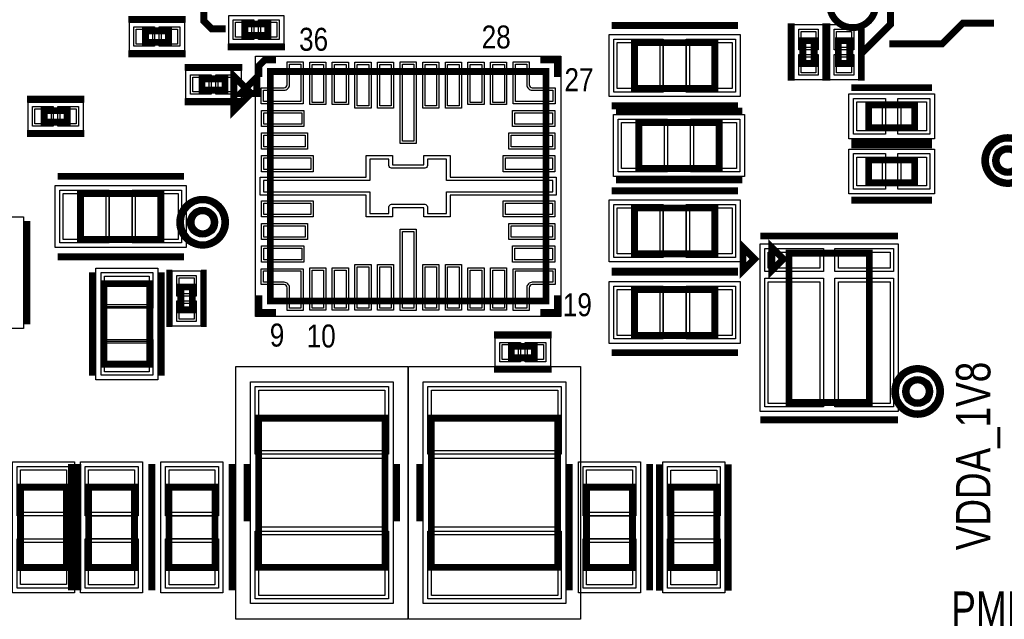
# Model space of a CAD drawing. Extents: x -10 to 137, y -26 to 192.
# Tile 25 of 78: x 21 to 43, y 47 to 60. Entities that reach past the tile are written whole.
import ezdxf

# ---------------------------------------------------------------- set-up
doc = ezdxf.new("R2010")
doc.units = 0
for name, color, linetype in [('BG_SILKSCREEN_TOP', 7, 'CONTINUOUS'), ('PG_ASSEMBLY_TOP', 120, 'CONTINUOUS'), ('PG_DFA_BOUND_TOP', 95, 'CONTINUOUS'), ('PG_PLACE_BOUND_TOP', 23, 'CONTINUOUS'), ('PG_SILKSCREEN_TOP', 7, 'CONTINUOUS'), ('PIN_PASTEMASK_TOP', 212, 'CONTINUOUS'), ('PIN_SOLDERMASK_TOP', 110, 'CONTINUOUS'), ('PIN_TOP', 140, 'CONTINUOUS'), ('VKO_TOP', 243, 'CONTINUOUS')]:
    doc.layers.add(name, color=color, linetype=linetype)

msp = doc.modelspace()

# ---------------------------------------------------------------- linework, layer by layer
at = {"layer": 'PG_ASSEMBLY_TOP', "const_width": 0.1524}
for points in [[(26.205434, 59.697366), (26.713434, 59.697366), (26.713434, 59.951366), (26.205434, 59.951366), (26.205434, 59.697366)], [(24.009096, 59.546744), (24.517096, 59.546744), (24.517096, 59.800744), (24.009096, 59.800744), (24.009096, 59.546744)], [(34.826702, 58.52287), (36.604702, 58.52287), (36.604702, 59.53887), (34.826702, 59.53887), (34.826702, 58.52287)], [(38.800532, 59.075574), (38.800532, 59.583574), (38.546532, 59.583574), (38.546532, 59.075574), (38.800532, 59.075574)], [(39.587932, 59.075574), (39.587932, 59.583574), (39.333932, 59.583574), (39.333932, 59.075574), (39.587932, 59.075574)], [(25.260046, 58.48604), (25.768046, 58.48604), (25.768046, 58.74004), (25.260046, 58.74004), (25.260046, 58.48604)], [(26.343102, 58.415682), (25.962102, 58.796682), (25.962102, 58.034682), (26.343102, 58.415682)], [(26.7716, 53.8226), (32.8676, 53.8226), (32.8676, 58.9026), (26.7716, 58.9026), (26.7716, 53.8226)], [(41.021508, 58.162698), (40.005508, 58.162698), (40.005508, 57.654698), (41.021508, 57.654698), (41.021508, 58.162698)], [(21.7678, 57.78119), (22.2758, 57.78119), (22.2758, 58.03519), (21.7678, 58.03519), (21.7678, 57.78119)], [(34.922206, 56.7563), (36.700206, 56.7563), (36.700206, 57.7723), (34.922206, 57.7723), (34.922206, 56.7563)], [(41.021508, 56.943498), (40.005508, 56.943498), (40.005508, 56.435498), (41.021508, 56.435498), (41.021508, 56.943498)], [(24.34971, 56.199532), (22.57171, 56.199532), (22.57171, 55.183532), (24.34971, 55.183532), (24.34971, 56.199532)], [(34.826702, 54.86527), (36.604702, 54.86527), (36.604702, 55.88127), (34.826702, 55.88127), (34.826702, 54.86527)], [(38.11524, 54.752748), (37.86124, 55.006748), (37.86124, 54.498748), (38.11524, 54.752748)], [(38.24224, 51.577748), (40.02024, 51.577748), (40.02024, 54.879748), (38.24224, 54.879748), (38.24224, 51.577748)], [(23.088986, 54.205906), (23.088986, 52.427906), (24.104986, 52.427906), (24.104986, 54.205906), (23.088986, 54.205906)], [(25.044786, 53.62593), (25.044786, 54.13393), (24.790786, 54.13393), (24.790786, 53.62593), (25.044786, 53.62593)], [(34.826702, 53.06187), (36.604702, 53.06187), (36.604702, 54.07787), (34.826702, 54.07787), (34.826702, 53.06187)], [(32.609282, 52.819554), (32.101282, 52.819554), (32.101282, 52.565554), (32.609282, 52.565554), (32.609282, 52.819554)], [(26.512774, 51.2318), (26.512774, 47.9298), (29.306774, 47.9298), (29.306774, 51.2318), (26.512774, 51.2318)], [(30.332172, 51.2318), (30.332172, 47.9298), (33.126172, 47.9298), (33.126172, 51.2318), (30.332172, 51.2318)], [(22.261068, 47.92853), (22.261068, 49.70653), (21.245068, 49.70653), (21.245068, 47.92853), (22.261068, 47.92853)], [(23.767796, 47.92853), (23.767796, 49.70653), (22.751796, 49.70653), (22.751796, 47.92853), (23.767796, 47.92853)], [(25.545796, 47.92853), (25.545796, 49.70653), (24.529796, 49.70653), (24.529796, 47.92853), (25.545796, 47.92853)], [(34.77895, 47.92853), (34.77895, 49.70653), (33.76295, 49.70653), (33.76295, 47.92853), (34.77895, 47.92853)], [(36.64585, 47.924974), (36.64585, 49.702974), (35.62985, 49.702974), (35.62985, 47.924974), (36.64585, 47.924974)]]:
    msp.add_lwpolyline(points, dxfattribs=at)
for points in [[(43.334178, 56.931052, 1), (42.826178, 56.931052, 1), (43.334178, 56.931052)], [(25.527, 55.565802, 1), (25.019, 55.565802, 1), (25.527, 55.565802)], [(41.34231, 51.822096, 1), (40.83431, 51.822096, 1), (41.34231, 51.822096)]]:
    msp.add_lwpolyline(points, format="xyb", dxfattribs=at)
at = {"layer": 'PG_DFA_BOUND_TOP'}
for points in [[(25.849326, 60.141866), (27.069542, 60.141866), (27.069542, 59.506866), (25.849326, 59.506866)], [(24.873204, 59.356244), (23.652988, 59.356244), (23.652988, 59.991244), (24.873204, 59.991244)], [(38.356032, 58.719466), (38.356032, 59.939682), (38.991032, 59.939682), (38.991032, 58.719466)], [(39.143432, 58.719466), (39.143432, 59.939682), (39.778432, 59.939682), (39.778432, 58.719466)], [(34.267902, 58.34507), (34.267902, 59.71667), (37.163502, 59.71667), (37.163502, 58.34507)], [(26.441908, 53.484018), (26.441908, 59.241182), (33.197292, 59.241182), (33.197292, 53.484018)], [(24.903938, 58.29554), (24.903938, 58.93054), (26.124154, 58.93054), (26.124154, 58.29554)], [(39.566342, 58.403998), (41.460674, 58.403998), (41.460674, 57.413398), (39.566342, 57.413398)], [(21.411692, 57.59069), (21.411692, 58.22569), (22.631908, 58.22569), (22.631908, 57.59069)], [(34.363508, 56.5785), (34.363508, 57.9501), (37.258904, 57.9501), (37.258904, 56.5785)], [(39.566342, 57.184798), (41.460674, 57.184798), (41.460674, 56.194198), (39.566342, 56.194198)], [(22.01291, 55.005732), (22.01291, 56.377332), (24.90851, 56.377332), (24.90851, 55.005732)], [(34.267902, 54.68747), (34.267902, 56.05907), (37.163502, 56.05907), (37.163502, 54.68747)], [(19.938614, 55.682993), (21.310214, 55.682993), (21.310214, 53.212395), (19.938614, 53.212395)], [(37.606986, 51.379628), (37.606986, 55.084472), (40.655494, 55.084472), (40.655494, 51.379628)], [(22.911186, 54.552205), (24.282786, 54.552205), (24.282786, 52.081608), (22.911186, 52.081608)], [(25.235286, 53.269731), (24.600286, 53.269731), (24.600286, 54.49013), (25.235286, 54.49013)], [(34.267902, 52.88407), (34.267902, 54.25567), (37.163502, 54.25567), (37.163502, 52.88407)], [(31.745174, 52.375054), (31.745174, 53.010054), (32.96539, 53.010054), (32.96539, 52.375054)], [(26.334974, 47.129954), (26.334974, 52.031646), (29.484574, 52.031646), (29.484574, 47.129954)], [(30.154372, 47.129954), (30.154372, 52.031646), (33.303972, 52.031646), (33.303972, 47.129954)], [(22.438868, 47.369832), (21.067268, 47.369832), (21.067268, 50.265228), (22.438868, 50.265228)], [(22.573996, 47.36973), (22.573996, 50.26533), (23.945596, 50.26533), (23.945596, 47.36973)], [(24.351996, 47.36973), (24.351996, 50.26533), (25.723596, 50.26533), (25.723596, 47.36973)], [(33.58515, 47.36973), (33.58515, 50.26533), (34.95675, 50.26533), (34.95675, 47.36973)], [(36.82365, 47.366276), (35.45205, 47.366276), (35.45205, 50.261672), (36.82365, 50.261672)]]:
    msp.add_lwpolyline(points, close=True, dxfattribs=at)
for points in [[(43.511978, 56.931052, 1), (42.648378, 56.931052, 1)], [(25.7048, 55.565802, 1), (24.8412, 55.565802, 1)], [(41.52011, 51.822096, 1), (40.65651, 51.822096, 1)]]:
    msp.add_lwpolyline(points, format="xyb", close=True, dxfattribs=at)
at = {"layer": 'PG_PLACE_BOUND_TOP'}
for points in [[(26.205434, 59.951366), (26.713434, 59.951366), (26.713434, 59.697366), (26.205434, 59.697366)], [(24.517096, 59.546744), (24.009096, 59.546744), (24.009096, 59.800744), (24.517096, 59.800744)], [(34.826702, 58.52287), (34.826702, 59.53887), (36.604702, 59.53887), (36.604702, 58.52287)], [(38.546532, 59.075574), (38.546532, 59.583574), (38.800532, 59.583574), (38.800532, 59.075574)], [(39.333932, 59.075574), (39.333932, 59.583574), (39.587932, 59.583574), (39.587932, 59.075574)], [(26.7716, 53.8226), (26.7716, 58.9026), (32.8676, 58.9026), (32.8676, 53.8226)], [(25.260046, 58.48604), (25.260046, 58.74004), (25.768046, 58.74004), (25.768046, 58.48604)], [(40.005508, 58.162698), (41.021508, 58.162698), (41.021508, 57.654698), (40.005508, 57.654698)], [(21.7678, 57.78119), (21.7678, 58.03519), (22.2758, 58.03519), (22.2758, 57.78119)], [(34.922206, 56.7563), (36.700206, 56.7563), (36.700206, 57.7723), (34.922206, 57.7723)], [(40.005508, 56.943498), (41.021508, 56.943498), (41.021508, 56.435498), (40.005508, 56.435498)], [(22.57171, 55.183532), (22.57171, 56.199532), (24.34971, 56.199532), (24.34971, 55.183532)], [(34.826702, 54.86527), (34.826702, 55.88127), (36.604702, 55.88127), (36.604702, 54.86527)], [(38.24224, 51.577748), (38.24224, 54.879748), (40.02024, 54.879748), (40.02024, 51.577748)], [(23.088986, 54.205906), (23.088986, 52.427906), (24.104986, 52.427906), (24.104986, 54.205906)], [(25.044786, 53.62593), (25.044786, 54.13393), (24.790786, 54.13393), (24.790786, 53.62593)], [(34.826702, 53.06187), (34.826702, 54.07787), (36.604702, 54.07787), (36.604702, 53.06187)], [(32.101282, 52.565554), (32.101282, 52.819554), (32.609282, 52.819554), (32.609282, 52.565554)], [(26.004774, 46.7868), (26.004774, 52.3748), (29.814774, 52.3748), (29.814774, 46.7868)], [(29.824172, 46.7868), (29.824172, 52.3748), (33.634172, 52.3748), (33.634172, 46.7868)], [(22.261068, 47.92853), (22.261068, 49.70653), (21.245068, 49.70653), (21.245068, 47.92853)], [(22.751796, 47.92853), (22.751796, 49.70653), (23.767796, 49.70653), (23.767796, 47.92853)], [(24.529796, 47.92853), (24.529796, 49.70653), (25.545796, 49.70653), (25.545796, 47.92853)], [(33.76295, 47.92853), (33.76295, 49.70653), (34.77895, 49.70653), (34.77895, 47.92853)], [(36.64585, 47.924974), (36.64585, 49.702974), (35.62985, 49.702974), (35.62985, 47.924974)]]:
    msp.add_lwpolyline(points, close=True, dxfattribs=at)
for points in [[(43.334178, 56.931052, 1), (42.826178, 56.931052, 1)], [(25.527, 55.565802, 1), (25.019, 55.565802, 1)], [(41.34231, 51.822096, 1), (40.83431, 51.822096, 1)]]:
    msp.add_lwpolyline(points, format="xyb", close=True, dxfattribs=at)
at = {"layer": 'PG_SILKSCREEN_TOP', "const_width": 0.1524}
for points in [[(40.159686, 60.378848, 1), (39.143686, 60.378848, 1), (40.159686, 60.378848)], [(43.588178, 56.931052, 1), (42.572178, 56.931052, 1), (43.588178, 56.931052)], [(25.781, 55.565802, 1), (24.765, 55.565802, 1), (25.781, 55.565802)], [(41.59631, 51.822096, 1), (40.58031, 51.822096, 1), (41.59631, 51.822096)]]:
    msp.add_lwpolyline(points, format="xyb", dxfattribs=at)
at = {"layer": 'PG_SILKSCREEN_TOP'}
for points, const_width in [([(40.259, 60.5536), (40.3098, 60.5536), (40.4876, 60.3758), (40.4876, 59.944), (39.841932, 59.298332), (39.841932, 58.694574)], 0.1524), ([(25.781, 59.8424), (25.4762, 59.8424), (25.2984, 60.0202), (25.2984, 60.325)], 0.1524), ([(23.628096, 60.054744), (24.898096, 60.054744)], 0.1524), ([(34.318702, 59.91987), (37.112702, 59.91987)], 0.1524), ([(38.292532, 58.694574), (38.292532, 59.964574)], 0.1524), ([(39.054532, 58.694574), (39.054532, 59.964574)], 0.1524), ([(39.079932, 58.694574), (39.079932, 59.964574)], 0.1524), ([(39.841932, 58.694574), (39.841932, 59.964574)], 0.1524), ([(40.4622, 59.5122), (41.6306, 59.5122), (42.0878, 59.9694), (42.7736, 59.9694)], 0.1524), ([(25.824434, 59.443366), (27.094434, 59.443366)], 0.1524), ([(23.628096, 59.292744), (24.898096, 59.292744)], 0.1524), ([(24.879046, 58.99404), (26.149046, 58.99404)], 0.1524), ([(26.8986, 59.1566), (26.6446, 59.1566), (26.5176, 59.0296), (26.5176, 58.7756)], 0.1524), ([(32.7406, 59.1566), (33.1216, 59.1566), (33.1216, 58.7756)], 0.1524), ([(26.469683, 58.411682), (26.110474, 58.411682), (26.469683, 58.770891), (26.469683, 58.411682)], 0.1524), ([(41.402508, 58.543698), (39.624508, 58.543698)], 0.1524), ([(21.3868, 58.28919), (22.6568, 58.28919)], 0.1524), ([(24.879046, 58.23204), (26.149046, 58.23204)], 0.1524), ([(34.318702, 58.14187), (37.112702, 58.14187)], 0.1524), ([(34.414206, 58.0263), (37.208206, 58.0263)], 0.1524), ([(21.3868, 57.52719), (22.6568, 57.52719)], 0.1524), ([(41.402508, 57.324498), (39.624508, 57.324498)], 0.1524), ([(41.402508, 57.273698), (39.624508, 57.273698)], 0.1524), ([(24.85771, 56.580532), (22.06371, 56.580532)], 0.1524), ([(34.414206, 56.5023), (37.208206, 56.5023)], 0.1524), ([(34.318702, 56.26227), (37.112702, 56.26227)], 0.1524), ([(41.402508, 56.054498), (39.624508, 56.054498)], 0.1524), ([(21.386414, 55.590694), (21.386414, 53.304694)], 0.1524), ([(37.60724, 55.260748), (40.65524, 55.260748)], 0.1524), ([(37.48024, 54.752748), (37.22624, 55.006748), (37.22624, 54.498748), (37.48024, 54.752748)], 0.1524), ([(24.85771, 54.802532), (22.06371, 54.802532)], 0.1524), ([(22.834986, 54.459906), (22.834986, 52.173906)], 0.1524), ([(24.358986, 54.459906), (24.358986, 52.173906)], 0.1524), ([(24.536786, 53.24493), (24.536786, 54.51493)], 0.127), ([(25.298786, 53.24493), (25.298786, 54.51493)], 0.127), ([(34.318702, 54.48427), (37.112702, 54.48427)], 0.1524), ([(34.318702, 54.45887), (37.112702, 54.45887)], 0.1524), ([(26.5176, 53.9496), (26.5176, 53.5686), (26.8986, 53.5686)], 0.1524), ([(32.7406, 53.5686), (33.1216, 53.5686), (33.1216, 53.9496)], 0.1524), ([(32.990282, 53.073554), (31.720282, 53.073554)], 0.1524), ([(34.318702, 52.68087), (37.112702, 52.68087)], 0.1524), ([(32.990282, 52.311554), (31.720282, 52.311554)], 0.1524), ([(37.60724, 51.196748), (40.65524, 51.196748)], 0.1524), ([(22.370796, 47.42053), (22.370796, 50.21453)], 0.1524), ([(22.515068, 47.42053), (22.515068, 50.21453)], 0.1524), ([(24.148796, 47.42053), (24.148796, 50.21453)], 0.1524), ([(24.148796, 47.42053), (24.148796, 50.21453)], 0.1524), ([(25.926796, 47.42053), (25.926796, 50.21453)], 0.1524), ([(26.258774, 50.2158), (26.258774, 48.9458)], 0.1524), ([(29.560774, 50.2158), (29.560774, 48.9458)], 0.1524), ([(30.078172, 50.2158), (30.078172, 48.9458)], 0.1524), ([(33.380172, 50.2158), (33.380172, 48.9458)], 0.1524), ([(33.38195, 47.42053), (33.38195, 50.21453)], 0.1524), ([(35.15995, 47.42053), (35.15995, 50.21453)], 0.1524), ([(35.37585, 47.416974), (35.37585, 50.210974)], 0.1524), ([(36.89985, 47.416974), (36.89985, 50.210974)], 0.1524)]:
    msp.add_lwpolyline(points, dxfattribs=dict(at, const_width=const_width))
at = {"layer": 'PIN_PASTEMASK_TOP'}
for points in [[(26.001726, 59.659266), (26.001726, 59.989466), (26.357326, 59.989466), (26.357326, 59.659266)], [(26.561542, 59.659266), (26.561542, 59.989466), (26.917142, 59.989466), (26.917142, 59.659266)], [(23.805388, 59.508644), (23.805388, 59.838844), (24.160988, 59.838844), (24.160988, 59.508644)], [(24.365204, 59.508644), (24.365204, 59.838844), (24.720804, 59.838844), (24.720804, 59.508644)], [(38.838632, 59.431682), (38.508432, 59.431682), (38.508432, 59.787282), (38.838632, 59.787282)], [(39.626032, 59.431682), (39.295832, 59.431682), (39.295832, 59.787282), (39.626032, 59.787282)], [(34.445702, 58.52287), (34.445702, 59.53887), (35.385502, 59.53887), (35.385502, 58.52287)], [(36.045902, 58.52287), (36.045902, 59.53887), (36.985702, 59.53887), (36.985702, 58.52287)], [(27.946604, 58.218578), (27.692604, 58.218578), (27.692604, 59.056778), (27.946604, 59.056778)], [(28.446476, 58.218578), (28.192476, 58.218578), (28.192476, 59.056778), (28.446476, 59.056778)], [(28.946602, 58.142886), (28.692602, 58.142886), (28.692602, 59.057286), (28.946602, 59.057286)], [(29.446474, 58.142886), (29.192474, 58.142886), (29.192474, 59.057286), (29.446474, 59.057286)], [(29.6926, 57.361582), (29.6926, 59.063382), (29.9466, 59.063382), (29.9466, 57.361582)], [(30.446472, 58.142886), (30.192472, 58.142886), (30.192472, 59.057286), (30.446472, 59.057286)], [(30.946598, 58.142886), (30.692598, 58.142886), (30.692598, 59.057286), (30.946598, 59.057286)], [(31.44647, 58.218578), (31.19247, 58.218578), (31.19247, 59.056778), (31.44647, 59.056778)], [(31.946596, 58.218578), (31.692596, 58.218578), (31.692596, 59.056778), (31.946596, 59.056778)], [(38.838632, 58.871866), (38.508432, 58.871866), (38.508432, 59.227466), (38.838632, 59.227466)], [(39.626032, 58.871866), (39.295832, 58.871866), (39.295832, 59.227466), (39.626032, 59.227466)], [(25.056338, 58.44794), (25.056338, 58.77814), (25.411938, 58.77814), (25.411938, 58.44794)], [(25.616154, 58.44794), (25.616154, 58.77814), (25.971754, 58.77814), (25.971754, 58.44794)], [(40.302942, 58.226198), (40.302942, 57.591198), (39.744142, 57.591198), (39.744142, 58.226198)], [(41.282874, 58.226198), (41.282874, 57.591198), (40.724074, 57.591198), (40.724074, 58.226198)], [(21.564092, 57.74309), (21.564092, 58.07329), (21.919692, 58.07329), (21.919692, 57.74309)], [(22.123908, 57.74309), (22.123908, 58.07329), (22.479508, 58.07329), (22.479508, 57.74309)], [(26.62555, 57.73547), (26.62555, 57.98947), (27.46375, 57.98947), (27.46375, 57.73547)], [(32.17545, 57.73547), (32.17545, 57.98947), (33.01365, 57.98947), (33.01365, 57.73547)], [(34.541308, 56.7563), (34.541308, 57.7723), (35.481108, 57.7723), (35.481108, 56.7563)], [(36.141304, 56.7563), (36.141304, 57.7723), (37.081104, 57.7723), (37.081104, 56.7563)], [(26.624788, 57.235598), (26.624788, 57.489598), (27.539188, 57.489598), (27.539188, 57.235598)], [(32.100012, 57.235598), (32.100012, 57.489598), (33.014412, 57.489598), (33.014412, 57.235598)], [(26.624026, 56.735472), (26.624026, 56.989472), (27.665426, 56.989472), (27.665426, 56.735472)], [(31.973774, 56.735472), (31.973774, 56.989472), (33.015174, 56.989472), (33.015174, 56.735472)], [(40.302942, 57.006998), (40.302942, 56.371998), (39.744142, 56.371998), (39.744142, 57.006998)], [(41.282874, 57.006998), (41.282874, 56.371998), (40.724074, 56.371998), (40.724074, 57.006998)], [(23.13051, 56.199532), (23.13051, 55.183532), (22.19071, 55.183532), (22.19071, 56.199532)], [(24.73071, 56.199532), (24.73071, 55.183532), (23.79091, 55.183532), (23.79091, 56.199532)], [(26.624026, 55.735728), (26.624026, 55.989728), (27.665426, 55.989728), (27.665426, 55.735728)], [(31.973774, 55.735728), (31.973774, 55.989728), (33.015174, 55.989728), (33.015174, 55.735728)], [(34.445702, 54.86527), (34.445702, 55.88127), (35.385502, 55.88127), (35.385502, 54.86527)], [(36.045902, 54.86527), (36.045902, 55.88127), (36.985702, 55.88127), (36.985702, 54.86527)], [(26.624788, 55.235602), (26.624788, 55.489602), (27.539188, 55.489602), (27.539188, 55.235602)], [(29.6926, 53.661818), (29.6926, 55.363618), (29.9466, 55.363618), (29.9466, 53.661818)], [(32.100012, 55.235602), (32.100012, 55.489602), (33.014412, 55.489602), (33.014412, 55.235602)], [(26.62555, 54.73573), (26.62555, 54.98973), (27.46375, 54.98973), (27.46375, 54.73573)], [(32.17545, 54.735476), (32.17545, 54.989476), (33.01365, 54.989476), (33.01365, 54.735476)], [(37.784786, 54.551072), (37.784786, 54.906672), (38.927786, 54.906672), (38.927786, 54.551072)], [(39.334694, 54.551072), (39.334694, 54.906672), (40.477694, 54.906672), (40.477694, 54.551072)], [(27.946604, 53.668422), (27.692604, 53.668422), (27.692604, 54.506622), (27.946604, 54.506622)], [(28.446476, 53.668422), (28.192476, 53.668422), (28.192476, 54.506622), (28.446476, 54.506622)], [(28.946602, 53.667914), (28.692602, 53.667914), (28.692602, 54.582314), (28.946602, 54.582314)], [(29.446474, 53.667914), (29.192474, 53.667914), (29.192474, 54.582314), (29.446474, 54.582314)], [(30.446472, 53.667914), (30.192472, 53.667914), (30.192472, 54.582314), (30.446472, 54.582314)], [(30.946598, 53.667914), (30.692598, 53.667914), (30.692598, 54.582314), (30.946598, 54.582314)], [(31.44647, 53.668422), (31.19247, 53.668422), (31.19247, 54.506622), (31.44647, 54.506622)], [(31.946596, 53.668422), (31.692596, 53.668422), (31.692596, 54.506622), (31.946596, 54.506622)], [(23.101686, 54.374405), (24.092286, 54.374405), (24.092286, 53.739405), (23.101686, 53.739405)], [(25.082886, 53.98213), (24.752686, 53.98213), (24.752686, 54.33773), (25.082886, 54.33773)], [(37.784786, 51.557428), (37.784786, 54.249828), (38.927786, 54.249828), (38.927786, 51.557428)], [(39.334694, 51.557428), (39.334694, 54.249828), (40.477694, 54.249828), (40.477694, 51.557428)], [(34.445702, 53.06187), (34.445702, 54.07787), (35.385502, 54.07787), (35.385502, 53.06187)], [(36.045902, 53.06187), (36.045902, 54.07787), (36.985702, 54.07787), (36.985702, 53.06187)], [(25.082886, 53.422131), (24.752686, 53.422131), (24.752686, 53.777731), (25.082886, 53.777731)], [(23.101686, 52.894408), (24.092286, 52.894408), (24.092286, 52.259408), (23.101686, 52.259408)], [(32.253174, 52.857654), (32.253174, 52.527454), (31.897574, 52.527454), (31.897574, 52.857654)], [(32.81299, 52.857654), (32.81299, 52.527454), (32.45739, 52.527454), (32.45739, 52.857654)], [(26.512774, 51.853846), (29.306774, 51.853846), (29.306774, 50.507646), (26.512774, 50.507646)], [(30.332172, 51.853846), (33.126172, 51.853846), (33.126172, 50.507646), (30.332172, 50.507646)], [(22.261068, 49.147628), (21.245068, 49.147628), (21.245068, 50.087428), (22.261068, 50.087428)], [(23.767796, 49.14773), (22.751796, 49.14773), (22.751796, 50.08753), (23.767796, 50.08753)], [(25.545796, 49.14773), (24.529796, 49.14773), (24.529796, 50.08753), (25.545796, 50.08753)], [(34.77895, 49.14773), (33.76295, 49.14773), (33.76295, 50.08753), (34.77895, 50.08753)], [(36.64585, 49.144072), (35.62985, 49.144072), (35.62985, 50.083872), (36.64585, 50.083872)], [(26.512774, 48.653954), (29.306774, 48.653954), (29.306774, 47.307754), (26.512774, 47.307754)], [(30.332172, 48.653954), (33.126172, 48.653954), (33.126172, 47.307754), (30.332172, 47.307754)], [(22.261068, 47.547632), (21.245068, 47.547632), (21.245068, 48.487432), (22.261068, 48.487432)], [(23.767796, 47.54753), (22.751796, 47.54753), (22.751796, 48.48733), (23.767796, 48.48733)], [(25.545796, 47.54753), (24.529796, 47.54753), (24.529796, 48.48733), (25.545796, 48.48733)], [(34.77895, 47.54753), (33.76295, 47.54753), (33.76295, 48.48733), (34.77895, 48.48733)], [(36.64585, 47.544076), (35.62985, 47.544076), (35.62985, 48.483876), (36.64585, 48.483876)]]:
    msp.add_lwpolyline(points, close=True, dxfattribs=at)
for points in [[(26.619733, 58.487589), (27.074724, 58.487589, 0.414255), (27.194739, 58.607604), (27.194739, 59.062595), (27.444725, 59.062595), (27.444725, 58.237603), (26.619733, 58.237603)], [(32.444461, 59.062595), (32.444461, 58.607604, 0.414255), (32.564476, 58.487589), (33.019467, 58.487589), (33.019467, 58.237603), (32.194475, 58.237603), (32.194475, 59.062595)], [(28.969604, 56.487598), (26.619609, 56.487598), (26.619609, 56.237599), (28.969604, 56.237599), (28.969604, 55.762599), (29.394602, 55.762599), (29.394602, 55.905601, -0.414214), (29.4516, 55.962598), (30.187603, 55.962598, -0.414214), (30.2446, 55.905601), (30.2446, 55.762599), (30.669598, 55.762599), (30.669598, 56.237599), (33.019594, 56.237599), (33.019594, 56.487598), (30.669598, 56.487598), (30.669598, 56.962599), (30.2446, 56.962599), (30.2446, 56.819597, -0.414214), (30.187603, 56.762599), (29.4516, 56.762599, -0.414214), (29.394602, 56.819597), (29.394602, 56.962599), (28.969604, 56.962599)], [(27.194739, 53.662605), (27.194739, 54.117596, 0.414255), (27.074724, 54.237611), (26.619733, 54.237611), (26.619733, 54.487597), (27.444725, 54.487597), (27.444725, 53.662605)], [(33.019467, 54.237611), (32.564476, 54.237611, 0.414255), (32.444461, 54.117596), (32.444461, 53.662605), (32.194475, 53.662605), (32.194475, 54.487597), (33.019467, 54.487597)]]:
    msp.add_lwpolyline(points, format="xyb", close=True, dxfattribs=at)
at = {"layer": 'PIN_SOLDERMASK_TOP'}
for points in [[(25.950926, 59.608466), (25.950926, 60.040266), (26.408126, 60.040266), (26.408126, 59.608466)], [(26.510742, 59.608466), (26.510742, 60.040266), (26.967942, 60.040266), (26.967942, 59.608466)], [(23.754588, 59.457844), (23.754588, 59.889644), (24.211788, 59.889644), (24.211788, 59.457844)], [(24.314404, 59.457844), (24.314404, 59.889644), (24.771604, 59.889644), (24.771604, 59.457844)], [(38.889432, 59.380882), (38.457632, 59.380882), (38.457632, 59.838082), (38.889432, 59.838082)], [(39.676832, 59.380882), (39.245032, 59.380882), (39.245032, 59.838082), (39.676832, 59.838082)], [(34.369502, 58.44667), (34.369502, 59.61507), (35.461702, 59.61507), (35.461702, 58.44667)], [(35.969702, 58.44667), (35.969702, 59.61507), (37.061902, 59.61507), (37.061902, 58.44667)], [(38.889432, 58.821066), (38.457632, 58.821066), (38.457632, 59.278266), (38.889432, 59.278266)], [(39.676832, 58.821066), (39.245032, 58.821066), (39.245032, 59.278266), (39.676832, 59.278266)], [(27.997404, 58.167778), (27.641804, 58.167778), (27.641804, 59.107578), (27.997404, 59.107578)], [(28.497276, 58.167778), (28.141676, 58.167778), (28.141676, 59.107578), (28.497276, 59.107578)], [(28.997402, 58.092086), (28.641802, 58.092086), (28.641802, 59.108086), (28.997402, 59.108086)], [(29.497274, 58.092086), (29.141674, 58.092086), (29.141674, 59.108086), (29.497274, 59.108086)], [(29.6418, 57.310782), (29.6418, 59.114182), (29.9974, 59.114182), (29.9974, 57.310782)], [(30.497272, 58.092086), (30.141672, 58.092086), (30.141672, 59.108086), (30.497272, 59.108086)], [(30.997398, 58.092086), (30.641798, 58.092086), (30.641798, 59.108086), (30.997398, 59.108086)], [(31.49727, 58.167778), (31.14167, 58.167778), (31.14167, 59.107578), (31.49727, 59.107578)], [(31.997396, 58.167778), (31.641796, 58.167778), (31.641796, 59.107578), (31.997396, 59.107578)], [(25.005538, 58.39714), (25.005538, 58.82894), (25.462738, 58.82894), (25.462738, 58.39714)], [(25.565354, 58.39714), (25.565354, 58.82894), (26.022554, 58.82894), (26.022554, 58.39714)], [(40.379142, 58.302398), (40.379142, 57.514998), (39.667942, 57.514998), (39.667942, 58.302398)], [(41.359074, 58.302398), (41.359074, 57.514998), (40.647874, 57.514998), (40.647874, 58.302398)], [(21.513292, 57.69229), (21.513292, 58.12409), (21.970492, 58.12409), (21.970492, 57.69229)], [(22.073108, 57.69229), (22.073108, 58.12409), (22.530308, 58.12409), (22.530308, 57.69229)], [(26.57475, 57.68467), (26.57475, 58.04027), (27.51455, 58.04027), (27.51455, 57.68467)], [(32.12465, 57.68467), (32.12465, 58.04027), (33.06445, 58.04027), (33.06445, 57.68467)], [(34.465108, 56.6801), (34.465108, 57.8485), (35.557308, 57.8485), (35.557308, 56.6801)], [(36.065104, 56.6801), (36.065104, 57.8485), (37.157304, 57.8485), (37.157304, 56.6801)], [(26.573988, 57.184798), (26.573988, 57.540398), (27.589988, 57.540398), (27.589988, 57.184798)], [(32.049212, 57.184798), (32.049212, 57.540398), (33.065212, 57.540398), (33.065212, 57.184798)], [(40.379142, 57.083198), (40.379142, 56.295798), (39.667942, 56.295798), (39.667942, 57.083198)], [(41.359074, 57.083198), (41.359074, 56.295798), (40.647874, 56.295798), (40.647874, 57.083198)], [(29.470802, 55.886398), (29.470802, 55.686399), (28.893404, 55.686399), (28.893404, 56.161399), (26.543409, 56.161399), (26.543409, 56.563798), (28.893404, 56.563798), (28.893404, 57.038799), (29.470802, 57.038799), (29.470802, 56.838799), (30.1684, 56.838799), (30.1684, 57.038799), (30.745798, 57.038799), (30.745798, 56.563798), (33.095794, 56.563798), (33.095794, 56.161399), (30.745798, 56.161399), (30.745798, 55.686399), (30.1684, 55.686399), (30.1684, 55.886398)], [(26.573226, 56.684672), (26.573226, 57.040272), (27.716226, 57.040272), (27.716226, 56.684672)], [(31.922974, 56.684672), (31.922974, 57.040272), (33.065974, 57.040272), (33.065974, 56.684672)], [(23.20671, 56.275732), (23.20671, 55.107332), (22.11451, 55.107332), (22.11451, 56.275732)], [(24.80691, 56.275732), (24.80691, 55.107332), (23.71471, 55.107332), (23.71471, 56.275732)], [(26.573226, 55.684928), (26.573226, 56.040528), (27.716226, 56.040528), (27.716226, 55.684928)], [(31.922974, 55.684928), (31.922974, 56.040528), (33.065974, 56.040528), (33.065974, 55.684928)], [(34.369502, 54.78907), (34.369502, 55.95747), (35.461702, 55.95747), (35.461702, 54.78907)], [(35.969702, 54.78907), (35.969702, 55.95747), (37.061902, 55.95747), (37.061902, 54.78907)], [(26.573988, 55.184802), (26.573988, 55.540402), (27.589988, 55.540402), (27.589988, 55.184802)], [(32.049212, 55.184802), (32.049212, 55.540402), (33.065212, 55.540402), (33.065212, 55.184802)], [(29.6418, 53.611018), (29.6418, 55.414418), (29.9974, 55.414418), (29.9974, 53.611018)], [(26.57475, 54.68493), (26.57475, 55.04053), (27.51455, 55.04053), (27.51455, 54.68493)], [(32.12465, 54.684676), (32.12465, 55.040276), (33.06445, 55.040276), (33.06445, 54.684676)], [(37.708586, 54.474872), (37.708586, 54.982872), (39.003986, 54.982872), (39.003986, 54.474872)], [(39.258494, 54.474872), (39.258494, 54.982872), (40.553894, 54.982872), (40.553894, 54.474872)], [(23.025486, 54.450605), (24.168486, 54.450605), (24.168486, 53.663205), (23.025486, 53.663205)], [(27.997404, 53.617622), (27.641804, 53.617622), (27.641804, 54.557422), (27.997404, 54.557422)], [(28.497276, 53.617622), (28.141676, 53.617622), (28.141676, 54.557422), (28.497276, 54.557422)], [(28.997402, 53.617114), (28.641802, 53.617114), (28.641802, 54.633114), (28.997402, 54.633114)], [(29.497274, 53.617114), (29.141674, 53.617114), (29.141674, 54.633114), (29.497274, 54.633114)], [(30.497272, 53.617114), (30.141672, 53.617114), (30.141672, 54.633114), (30.497272, 54.633114)], [(30.997398, 53.617114), (30.641798, 53.617114), (30.641798, 54.633114), (30.997398, 54.633114)], [(31.49727, 53.617622), (31.14167, 53.617622), (31.14167, 54.557422), (31.49727, 54.557422)], [(31.997396, 53.617622), (31.641796, 53.617622), (31.641796, 54.557422), (31.997396, 54.557422)], [(25.133686, 53.93133), (24.701886, 53.93133), (24.701886, 54.38853), (25.133686, 54.38853)], [(37.708586, 51.481228), (37.708586, 54.326028), (39.003986, 54.326028), (39.003986, 51.481228)], [(39.258494, 51.481228), (39.258494, 54.326028), (40.553894, 54.326028), (40.553894, 51.481228)], [(34.369502, 52.98567), (34.369502, 54.15407), (35.461702, 54.15407), (35.461702, 52.98567)], [(35.969702, 52.98567), (35.969702, 54.15407), (37.061902, 54.15407), (37.061902, 52.98567)], [(25.133686, 53.371331), (24.701886, 53.371331), (24.701886, 53.828531), (25.133686, 53.828531)], [(23.025486, 52.970608), (24.168486, 52.970608), (24.168486, 52.183208), (23.025486, 52.183208)], [(32.303974, 52.908454), (32.303974, 52.476654), (31.846774, 52.476654), (31.846774, 52.908454)], [(32.86379, 52.908454), (32.86379, 52.476654), (32.40659, 52.476654), (32.40659, 52.908454)], [(26.436574, 51.930046), (29.382974, 51.930046), (29.382974, 50.431446), (26.436574, 50.431446)], [(30.255972, 51.930046), (33.202372, 51.930046), (33.202372, 50.431446), (30.255972, 50.431446)], [(22.337268, 49.071428), (21.168868, 49.071428), (21.168868, 50.163628), (22.337268, 50.163628)], [(23.843996, 49.07153), (22.675596, 49.07153), (22.675596, 50.16373), (23.843996, 50.16373)], [(25.621996, 49.07153), (24.453596, 49.07153), (24.453596, 50.16373), (25.621996, 50.16373)], [(34.85515, 49.07153), (33.68675, 49.07153), (33.68675, 50.16373), (34.85515, 50.16373)], [(36.72205, 49.067872), (35.55365, 49.067872), (35.55365, 50.160072), (36.72205, 50.160072)], [(26.436574, 48.730154), (29.382974, 48.730154), (29.382974, 47.231554), (26.436574, 47.231554)], [(30.255972, 48.730154), (33.202372, 48.730154), (33.202372, 47.231554), (30.255972, 47.231554)], [(22.337268, 47.471432), (21.168868, 47.471432), (21.168868, 48.563632), (22.337268, 48.563632)], [(23.843996, 47.47133), (22.675596, 47.47133), (22.675596, 48.56353), (23.843996, 48.56353)], [(25.621996, 47.47133), (24.453596, 47.47133), (24.453596, 48.56353), (25.621996, 48.56353)], [(34.85515, 47.47133), (33.68675, 47.47133), (33.68675, 48.56353), (34.85515, 48.56353)], [(36.72205, 47.467876), (35.55365, 47.467876), (35.55365, 48.560076), (36.72205, 48.560076)]]:
    msp.add_lwpolyline(points, close=True, dxfattribs=at)
for points in [[(27.074739, 58.538389, 0.414156), (27.143939, 58.607589), (27.143939, 59.113395), (27.495525, 59.113395), (27.495525, 58.186803), (26.568933, 58.186803), (26.568933, 58.538389)], [(32.495261, 58.607589, 0.414156), (32.564461, 58.538389), (33.070267, 58.538389), (33.070267, 58.186803), (32.143675, 58.186803), (32.143675, 59.113395), (32.495261, 59.113395)], [(27.143939, 54.117611, 0.414156), (27.074739, 54.186811), (26.568933, 54.186811), (26.568933, 54.538397), (27.495525, 54.538397), (27.495525, 53.611805), (27.143939, 53.611805)], [(32.564461, 54.186811, 0.414156), (32.495261, 54.117611), (32.495261, 53.611805), (32.143675, 53.611805), (32.143675, 54.538397), (33.070267, 54.538397), (33.070267, 54.186811)]]:
    msp.add_lwpolyline(points, format="xyb", close=True, dxfattribs=at)
for centre in [(43.080178, 56.931052), (25.273, 55.565802), (41.08831, 51.822096)]:
    msp.add_circle(centre, 0.3302, dxfattribs=at)
at = {"layer": 'PIN_TOP'}
for points in [[(26.001726, 59.659266), (26.001726, 59.989466), (26.357326, 59.989466), (26.357326, 59.659266)], [(26.561542, 59.659266), (26.561542, 59.989466), (26.917142, 59.989466), (26.917142, 59.659266)], [(23.805388, 59.508644), (23.805388, 59.838844), (24.160988, 59.838844), (24.160988, 59.508644)], [(24.365204, 59.508644), (24.365204, 59.838844), (24.720804, 59.838844), (24.720804, 59.508644)], [(38.838632, 59.431682), (38.508432, 59.431682), (38.508432, 59.787282), (38.838632, 59.787282)], [(39.626032, 59.431682), (39.295832, 59.431682), (39.295832, 59.787282), (39.626032, 59.787282)], [(34.445702, 58.52287), (34.445702, 59.53887), (35.385502, 59.53887), (35.385502, 58.52287)], [(36.045902, 58.52287), (36.045902, 59.53887), (36.985702, 59.53887), (36.985702, 58.52287)], [(27.946604, 58.218578), (27.692604, 58.218578), (27.692604, 59.056778), (27.946604, 59.056778)], [(28.446476, 58.218578), (28.192476, 58.218578), (28.192476, 59.056778), (28.446476, 59.056778)], [(28.946602, 58.142886), (28.692602, 58.142886), (28.692602, 59.057286), (28.946602, 59.057286)], [(29.446474, 58.142886), (29.192474, 58.142886), (29.192474, 59.057286), (29.446474, 59.057286)], [(29.6926, 57.361582), (29.6926, 59.063382), (29.9466, 59.063382), (29.9466, 57.361582)], [(30.446472, 58.142886), (30.192472, 58.142886), (30.192472, 59.057286), (30.446472, 59.057286)], [(30.946598, 58.142886), (30.692598, 58.142886), (30.692598, 59.057286), (30.946598, 59.057286)], [(31.44647, 58.218578), (31.19247, 58.218578), (31.19247, 59.056778), (31.44647, 59.056778)], [(31.946596, 58.218578), (31.692596, 58.218578), (31.692596, 59.056778), (31.946596, 59.056778)], [(38.838632, 58.871866), (38.508432, 58.871866), (38.508432, 59.227466), (38.838632, 59.227466)], [(39.626032, 58.871866), (39.295832, 58.871866), (39.295832, 59.227466), (39.626032, 59.227466)], [(25.056338, 58.44794), (25.056338, 58.77814), (25.411938, 58.77814), (25.411938, 58.44794)], [(25.616154, 58.44794), (25.616154, 58.77814), (25.971754, 58.77814), (25.971754, 58.44794)], [(40.302942, 58.226198), (40.302942, 57.591198), (39.744142, 57.591198), (39.744142, 58.226198)], [(41.282874, 58.226198), (41.282874, 57.591198), (40.724074, 57.591198), (40.724074, 58.226198)], [(21.564092, 57.74309), (21.564092, 58.07329), (21.919692, 58.07329), (21.919692, 57.74309)], [(22.123908, 57.74309), (22.123908, 58.07329), (22.479508, 58.07329), (22.479508, 57.74309)], [(26.62555, 57.73547), (26.62555, 57.98947), (27.46375, 57.98947), (27.46375, 57.73547)], [(32.17545, 57.73547), (32.17545, 57.98947), (33.01365, 57.98947), (33.01365, 57.73547)], [(34.541308, 56.7563), (34.541308, 57.7723), (35.481108, 57.7723), (35.481108, 56.7563)], [(36.141304, 56.7563), (36.141304, 57.7723), (37.081104, 57.7723), (37.081104, 56.7563)], [(26.624788, 57.235598), (26.624788, 57.489598), (27.539188, 57.489598), (27.539188, 57.235598)], [(32.100012, 57.235598), (32.100012, 57.489598), (33.014412, 57.489598), (33.014412, 57.235598)], [(26.624026, 56.735472), (26.624026, 56.989472), (27.665426, 56.989472), (27.665426, 56.735472)], [(31.973774, 56.735472), (31.973774, 56.989472), (33.015174, 56.989472), (33.015174, 56.735472)], [(40.302942, 57.006998), (40.302942, 56.371998), (39.744142, 56.371998), (39.744142, 57.006998)], [(41.282874, 57.006998), (41.282874, 56.371998), (40.724074, 56.371998), (40.724074, 57.006998)], [(23.13051, 56.199532), (23.13051, 55.183532), (22.19071, 55.183532), (22.19071, 56.199532)], [(24.73071, 56.199532), (24.73071, 55.183532), (23.79091, 55.183532), (23.79091, 56.199532)], [(26.624026, 55.735728), (26.624026, 55.989728), (27.665426, 55.989728), (27.665426, 55.735728)], [(31.973774, 55.735728), (31.973774, 55.989728), (33.015174, 55.989728), (33.015174, 55.735728)], [(34.445702, 54.86527), (34.445702, 55.88127), (35.385502, 55.88127), (35.385502, 54.86527)], [(36.045902, 54.86527), (36.045902, 55.88127), (36.985702, 55.88127), (36.985702, 54.86527)], [(26.624788, 55.235602), (26.624788, 55.489602), (27.539188, 55.489602), (27.539188, 55.235602)], [(29.6926, 53.661818), (29.6926, 55.363618), (29.9466, 55.363618), (29.9466, 53.661818)], [(32.100012, 55.235602), (32.100012, 55.489602), (33.014412, 55.489602), (33.014412, 55.235602)], [(26.62555, 54.73573), (26.62555, 54.98973), (27.46375, 54.98973), (27.46375, 54.73573)], [(32.17545, 54.735476), (32.17545, 54.989476), (33.01365, 54.989476), (33.01365, 54.735476)], [(37.784786, 54.551072), (37.784786, 54.906672), (38.927786, 54.906672), (38.927786, 54.551072)], [(39.334694, 54.551072), (39.334694, 54.906672), (40.477694, 54.906672), (40.477694, 54.551072)], [(27.946604, 53.668422), (27.692604, 53.668422), (27.692604, 54.506622), (27.946604, 54.506622)], [(28.446476, 53.668422), (28.192476, 53.668422), (28.192476, 54.506622), (28.446476, 54.506622)], [(28.946602, 53.667914), (28.692602, 53.667914), (28.692602, 54.582314), (28.946602, 54.582314)], [(29.446474, 53.667914), (29.192474, 53.667914), (29.192474, 54.582314), (29.446474, 54.582314)], [(30.446472, 53.667914), (30.192472, 53.667914), (30.192472, 54.582314), (30.446472, 54.582314)], [(30.946598, 53.667914), (30.692598, 53.667914), (30.692598, 54.582314), (30.946598, 54.582314)], [(31.44647, 53.668422), (31.19247, 53.668422), (31.19247, 54.506622), (31.44647, 54.506622)], [(31.946596, 53.668422), (31.692596, 53.668422), (31.692596, 54.506622), (31.946596, 54.506622)], [(23.101686, 54.374405), (24.092286, 54.374405), (24.092286, 53.739405), (23.101686, 53.739405)], [(25.082886, 53.98213), (24.752686, 53.98213), (24.752686, 54.33773), (25.082886, 54.33773)], [(37.784786, 51.557428), (37.784786, 54.249828), (38.927786, 54.249828), (38.927786, 51.557428)], [(39.334694, 51.557428), (39.334694, 54.249828), (40.477694, 54.249828), (40.477694, 51.557428)], [(34.445702, 53.06187), (34.445702, 54.07787), (35.385502, 54.07787), (35.385502, 53.06187)], [(36.045902, 53.06187), (36.045902, 54.07787), (36.985702, 54.07787), (36.985702, 53.06187)], [(25.082886, 53.422131), (24.752686, 53.422131), (24.752686, 53.777731), (25.082886, 53.777731)], [(23.101686, 52.894408), (24.092286, 52.894408), (24.092286, 52.259408), (23.101686, 52.259408)], [(32.253174, 52.857654), (32.253174, 52.527454), (31.897574, 52.527454), (31.897574, 52.857654)], [(32.81299, 52.857654), (32.81299, 52.527454), (32.45739, 52.527454), (32.45739, 52.857654)], [(26.512774, 51.853846), (29.306774, 51.853846), (29.306774, 50.507646), (26.512774, 50.507646)], [(30.332172, 51.853846), (33.126172, 51.853846), (33.126172, 50.507646), (30.332172, 50.507646)], [(22.261068, 49.147628), (21.245068, 49.147628), (21.245068, 50.087428), (22.261068, 50.087428)], [(23.767796, 49.14773), (22.751796, 49.14773), (22.751796, 50.08753), (23.767796, 50.08753)], [(25.545796, 49.14773), (24.529796, 49.14773), (24.529796, 50.08753), (25.545796, 50.08753)], [(34.77895, 49.14773), (33.76295, 49.14773), (33.76295, 50.08753), (34.77895, 50.08753)], [(36.64585, 49.144072), (35.62985, 49.144072), (35.62985, 50.083872), (36.64585, 50.083872)], [(26.512774, 48.653954), (29.306774, 48.653954), (29.306774, 47.307754), (26.512774, 47.307754)], [(30.332172, 48.653954), (33.126172, 48.653954), (33.126172, 47.307754), (30.332172, 47.307754)], [(22.261068, 47.547632), (21.245068, 47.547632), (21.245068, 48.487432), (22.261068, 48.487432)], [(23.767796, 47.54753), (22.751796, 47.54753), (22.751796, 48.48733), (23.767796, 48.48733)], [(25.545796, 47.54753), (24.529796, 47.54753), (24.529796, 48.48733), (25.545796, 48.48733)], [(34.77895, 47.54753), (33.76295, 47.54753), (33.76295, 48.48733), (34.77895, 48.48733)], [(36.64585, 47.544076), (35.62985, 47.544076), (35.62985, 48.483876), (36.64585, 48.483876)]]:
    msp.add_lwpolyline(points, close=True, dxfattribs=at)
for points in [[(26.619733, 58.487589), (27.074724, 58.487589, 0.414255), (27.194739, 58.607604), (27.194739, 59.062595), (27.444725, 59.062595), (27.444725, 58.237603), (26.619733, 58.237603)], [(32.444461, 59.062595), (32.444461, 58.607604, 0.414255), (32.564476, 58.487589), (33.019467, 58.487589), (33.019467, 58.237603), (32.194475, 58.237603), (32.194475, 59.062595)], [(28.969604, 56.487598), (26.619609, 56.487598), (26.619609, 56.237599), (28.969604, 56.237599), (28.969604, 55.762599), (29.394602, 55.762599), (29.394602, 55.905601, -0.414214), (29.4516, 55.962598), (30.187603, 55.962598, -0.414214), (30.2446, 55.905601), (30.2446, 55.762599), (30.669598, 55.762599), (30.669598, 56.237599), (33.019594, 56.237599), (33.019594, 56.487598), (30.669598, 56.487598), (30.669598, 56.962599), (30.2446, 56.962599), (30.2446, 56.819597, -0.414214), (30.187603, 56.762599), (29.4516, 56.762599, -0.414214), (29.394602, 56.819597), (29.394602, 56.962599), (28.969604, 56.962599)], [(27.194739, 53.662605), (27.194739, 54.117596, 0.414255), (27.074724, 54.237611), (26.619733, 54.237611), (26.619733, 54.487597), (27.444725, 54.487597), (27.444725, 53.662605)], [(33.019467, 54.237611), (32.564476, 54.237611, 0.414255), (32.444461, 54.117596), (32.444461, 53.662605), (32.194475, 53.662605), (32.194475, 54.487597), (33.019467, 54.487597)]]:
    msp.add_lwpolyline(points, format="xyb", close=True, dxfattribs=at)
for centre in [(43.080178, 56.931052), (25.273, 55.565802), (41.08831, 51.822096)]:
    msp.add_circle(centre, 0.254, dxfattribs=at)
at = {"layer": 'VKO_TOP'}
for points in [[(35.461702, 58.52287), (35.461702, 59.53887), (35.969702, 59.53887), (35.969702, 58.52287)], [(40.386508, 58.162698), (40.640508, 58.162698), (40.640508, 57.654698), (40.386508, 57.654698)], [(35.557206, 57.7723), (35.557206, 56.7563), (36.065206, 56.7563), (36.065206, 57.7723)], [(40.386508, 56.943498), (40.640508, 56.943498), (40.640508, 56.435498), (40.386508, 56.435498)], [(23.20671, 55.183532), (23.20671, 56.199532), (23.71471, 56.199532), (23.71471, 55.183532)], [(35.461702, 54.86527), (35.461702, 55.88127), (35.969702, 55.88127), (35.969702, 54.86527)], [(35.461702, 53.06187), (35.461702, 54.07787), (35.969702, 54.07787), (35.969702, 53.06187)], [(24.104986, 53.697906), (23.088986, 53.697906), (23.088986, 52.935906), (24.104986, 52.935906)], [(26.512774, 48.8188), (26.512774, 50.3428), (29.306774, 50.3428), (29.306774, 48.8188)], [(30.332172, 48.8188), (30.332172, 50.3428), (33.126172, 50.3428), (33.126172, 48.8188)], [(21.245068, 48.56353), (22.261068, 48.56353), (22.261068, 49.07153), (21.245068, 49.07153)], [(22.751796, 48.56353), (22.751796, 49.07153), (23.767796, 49.07153), (23.767796, 48.56353)], [(24.529796, 48.56353), (24.529796, 49.07153), (25.545796, 49.07153), (25.545796, 48.56353)], [(33.76295, 48.56353), (33.76295, 49.07153), (34.77895, 49.07153), (34.77895, 48.56353)], [(35.62985, 48.559974), (36.64585, 48.559974), (36.64585, 49.067974), (35.62985, 49.067974)]]:
    msp.add_lwpolyline(points, close=True, dxfattribs=at)

# ---------------------------------------------------------------- texts
at = {"layer": 'BG_SILKSCREEN_TOP', "width": 0.8}
msp.add_text('VDDA_1V8', height=0.762, rotation=90, dxfattribs=at).set_placement((42.6974, 48.310165))
msp.add_text('PMIC_RSTOUT_LED', height=0.762, dxfattribs=at).set_placement((41.833165, 46.6344))
at = {"layer": 'PG_SILKSCREEN_TOP', "width": 0.85}
for s, p in [('28', (31.4452, 59.4106)), ('36', (27.4066, 59.3598)), ('27', (33.277048, 58.46572)), ('19', (33.240218, 53.486812)), ('9', (26.7589, 52.814982)), ('10', (27.573986, 52.79517))]:
    msp.add_text(s, height=0.508, dxfattribs=at).set_placement(p)

doc.saveas('drawing.dxf')
